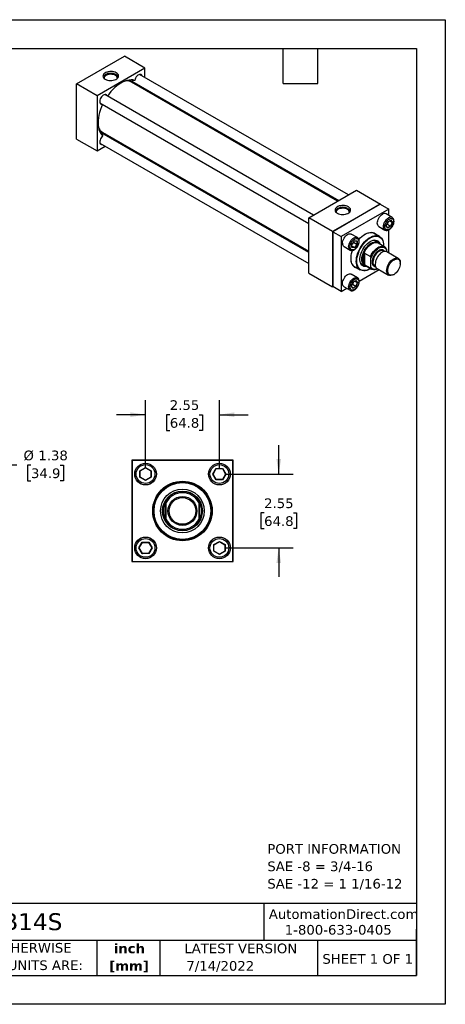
# Model space of a CAD drawing. Header units: inches. Extents: x 0 to 44, y 0 to 34.
# Tile 3 of 3: x 29.3 to 44, y 0 to 34. Entities that reach past the tile are written whole.
import ezdxf

# ---------------------------------------------------------------- set-up
doc = ezdxf.new("R2010")
doc.units = ezdxf.units.IN
doc.header["$LTSCALE"] = 4
doc.header["$MEASUREMENT"] = 0
doc.linetypes.add('SLD-Solid', pattern=[0])
doc.layers.add('DIMENSIONS', color=140, linetype='SLD-Solid', lineweight=25)
doc.layers.add('TEXT', color=140, linetype='SLD-Solid', lineweight=25)
doc.styles.add('SLDTEXTSTYLE0', font='VERDANA.TTF')
doc.styles.add('SLDTEXTSTYLE1', font='VERDANAB.TTF')
doc.dimstyles.new('SLDDIMSTYLE1', dxfattribs={"dimtxt": 0.339844, "dimasz": 0.52, "dimexe": 0, "dimexo": 0.0625, "dimgap": 0.084961, "dimtad": 0, "dimtih": 1, "dimtoh": 1, "dimrnd": 1e-09, "dimzin": 12, "dimdsep": 46, "dimtxsty": 'SLDTEXTSTYLE0', "dimsah": 1, "dimcen": 0.09, "dimadec": 0, "dimazin": 3, "dimtfac": 1, "dimtofl": 0, "dimtmove": 0, "dimatfit": 3, "dimfxl": 0, "dimfrac": 2, "dimtolj": 1, "dimtzin": 12, "dimarcsym": 0})
doc.dimstyles.new('SLDDIMSTYLE2', dxfattribs={"dimtxt": 0.339844, "dimasz": 0.52, "dimexe": 0, "dimexo": 0.0625, "dimgap": 0.084961, "dimtad": 0, "dimtih": 1, "dimtoh": 1, "dimrnd": 1e-09, "dimzin": 12, "dimdsep": 46, "dimtxsty": 'SLDTEXTSTYLE0', "dimsah": 1, "dimcen": 0.09, "dimadec": 0, "dimazin": 3, "dimtfac": 1, "dimtmove": 0, "dimatfit": 0, "dimfxl": 0, "dimfrac": 2, "dimtolj": 1, "dimtzin": 12, "dimarcsym": 0})

# ---------------------------------------------------------------- blocks, each defined once
blk = doc.blocks.new('SW_NOTE_0')
at = {"layer": 'TEXT', "color": 0, "char_height": 0.33333, "attachment_point": 1, "style": 'SLDTEXTSTYLE0'}
for s, insert in [('PORT INFORMATION', (0, 0.423)), ('SAE -8 = 3/4-16', (0, -0.179)), ('SAE -12 = 1 1/16-12', (0, -0.78))]:
    blk.add_mtext(s, dxfattribs=dict(at, insert=insert))
blk = doc.blocks.new('SW_NOTE_0_1')
at = {"layer": 'TEXT', "color": 0, "char_height": 0.3333, "attachment_point": 2, "style": 'SLDTEXTSTYLE1'}
for s, insert in [('inch', (0.5, 0.423)), ('[mm]', (0.489, -0.179))]:
    blk.add_mtext(s, dxfattribs=dict(at, insert=insert))
blk = doc.blocks.new('SW_NOTE_0_2')
at = {"layer": 'TEXT', "color": 0, "char_height": 0.33333, "attachment_point": 1, "style": 'SLDTEXTSTYLE0'}
for s, insert in [('UNLESS OTHERWISE ', (0, 0.423)), ('SPECIFIED UNITS ARE:', (0, -0.179))]:
    blk.add_mtext(s, dxfattribs=dict(at, insert=insert))
blk = doc.blocks.new('_D_4')
at = {"layer": 'DIMENSIONS'}
for p, q in [((29.206, 18.622), (28.206, 18.622)), ((28.206, 18.622), (28.206, 17.723)), ((29.691, 18.622), (29.577, 18.622)), ((29.577, 18.622), (29.577, 18.082)), ((30.701, 18.622), (30.815, 18.622)), ((30.815, 18.622), (30.815, 18.082)), ((29.577, 18.082), (29.691, 18.082)), ((30.815, 18.082), (30.701, 18.082)), ((23.25, 17.723), (24.599, 17.723)), ((24.839, 17.723), (26.174, 17.723)), ((26.414, 17.723), (28.706, 17.723)), ((28.206, 17.723), (28.206, 16.348)), ((23.25, 16.348), (26.174, 16.348)), ((26.414, 16.348), (28.706, 16.348))]:
    blk.add_line(p, q, dxfattribs=at)
for points in [[(28.206, 17.723), (28.126, 17.203), (28.286, 17.203)], [(28.206, 16.348), (28.286, 16.868), (28.126, 16.868)]]:
    blk.add_solid(points, dxfattribs=at)
at = {"layer": 'DIMENSIONS', "char_height": 0.3333, "attachment_point": 1, "style": 'SLDTEXTSTYLE0'}
for s, insert in [('%%c', (29.434, 19.121)), ('1.38', (29.947, 19.121)), ('34.9', (29.691, 18.505))]:
    blk.add_mtext(s, dxfattribs=dict(at, insert=insert))
blk = doc.blocks.new('_D_6')
at = {"layer": 'DIMENSIONS'}
for p, q in [((33.648, 18.511), (33.648, 20.861)), ((36.198, 18.511), (36.198, 20.861)), ((33.648, 20.361), (32.648, 20.361)), ((34.486, 20.361), (34.372, 20.361)), ((34.372, 20.361), (34.372, 19.82)), ((35.496, 20.361), (35.61, 20.361)), ((35.61, 20.361), (35.61, 19.82)), ((36.198, 20.361), (37.198, 20.361)), ((34.372, 19.82), (34.486, 19.82)), ((35.61, 19.82), (35.496, 19.82))]:
    blk.add_line(p, q, dxfattribs=at)
for points in [[(33.648, 20.361), (33.128, 20.441), (33.128, 20.281)], [(36.198, 20.361), (36.718, 20.281), (36.718, 20.441)]]:
    blk.add_solid(points, dxfattribs=at)
at = {"layer": 'DIMENSIONS', "char_height": 0.3333, "attachment_point": 1, "style": 'SLDTEXTSTYLE0'}
for s, insert in [('2.55', (34.486, 20.86)), ('64.8', (34.486, 20.244))]:
    blk.add_mtext(s, dxfattribs=dict(at, insert=insert))
blk = doc.blocks.new('_D_7')
at = {"layer": 'DIMENSIONS'}
for p, q in [((38.248, 18.311), (38.248, 19.311)), ((36.398, 18.311), (38.748, 18.311)), ((37.743, 16.97), (37.629, 16.97)), ((37.629, 16.97), (37.629, 16.429)), ((38.753, 16.97), (38.867, 16.97)), ((38.867, 16.97), (38.867, 16.429)), ((37.629, 16.429), (37.743, 16.429)), ((38.867, 16.429), (38.753, 16.429)), ((36.398, 15.761), (38.748, 15.761)), ((38.248, 15.761), (38.248, 14.761))]:
    blk.add_line(p, q, dxfattribs=at)
for points in [[(38.248, 18.311), (38.328, 18.831), (38.168, 18.831)], [(38.248, 15.761), (38.168, 15.241), (38.328, 15.241)]]:
    blk.add_solid(points, dxfattribs=at)
at = {"layer": 'DIMENSIONS', "char_height": 0.3333, "attachment_point": 1, "style": 'SLDTEXTSTYLE0'}
for s, insert in [('2.55', (37.743, 17.469)), ('64.8', (37.743, 16.853))]:
    blk.add_mtext(s, dxfattribs=dict(at, insert=insert))

msp = doc.modelspace()

# ---------------------------------------------------------------- linework, layer by layer
at = {"color": 7, "linetype": 'SLD-Solid'}
for p, q in [((0, 34), (44, 34)), ((44, 34), (44, 0)), ((44, 0), (0, 0))]:
    msp.add_line(p, q, dxfattribs=at)
for p, q in [((31.269, 31.785), (32.919, 32.737)), ((33.626, 32.329), (32.919, 32.737)), ((33.626, 32.329), (31.976, 31.376)), ((33.626, 32.004), (33.626, 32.329)), ((40.652, 27.948), (33.443, 32.11)), ((31.976, 31.376), (31.269, 31.785)), ((31.269, 29.879), (31.269, 31.785)), ((40.283, 27.735), (33.169, 31.843)), ((33.178, 31.878), (40.319, 27.756)), ((31.976, 31.376), (31.976, 29.471)), ((39.45, 27.254), (32.241, 31.416)), ((33.626, 31.578), (33.626, 31.619)), ((32.074, 31.128), (39.283, 26.966)), ((39.283, 25.962), (32.144, 30.084)), ((32.169, 30.11), (39.283, 26.003)), ((31.269, 29.879), (31.976, 29.471)), ((31.976, 29.471), (32.257, 29.633)), ((32.074, 29.739), (39.283, 25.578)), ((32.591, 29.826), (32.626, 29.846)), ((39.283, 27.158), (40.933, 28.111)), ((40.933, 28.111), (41.758, 27.634)), ((41.758, 27.634), (40.108, 26.682)), ((41.753, 27.626), (40.113, 26.679)), ((41.753, 27.626), (42.048, 27.456)), ((41.758, 27.624), (41.758, 27.634)), ((42.048, 27.456), (40.407, 26.509)), ((42.166, 27.171), (41.954, 27.293)), ((42.048, 27.239), (42.048, 27.456)), ((39.283, 25.253), (39.283, 27.158)), ((40.108, 26.682), (39.283, 27.158)), ((41.704, 26.86), (41.916, 26.738)), ((41.958, 26.879), (42.011, 27.016)), ((42.011, 26.803), (41.958, 26.879)), ((41.96, 26.881), (42.012, 27.015)), ((42.011, 26.81), (41.96, 26.882)), ((42, 26.935), (41.977, 26.925)), ((42, 26.935), (42.112, 26.87)), ((42.112, 26.87), (42.01, 26.811)), ((42.011, 27.016), (42.118, 27.078)), ((42.118, 26.865), (42.011, 26.803)), ((42.012, 27.015), (42.115, 27.074)), ((42.163, 27.002), (42.076, 27.052)), ((42.163, 27.002), (42.112, 26.87)), ((42.113, 27.073), (42.163, 27.002)), ((42.118, 27.078), (42.171, 27.002)), ((42.171, 27.002), (42.118, 26.865)), ((40.108, 26.682), (40.108, 24.777)), ((40.113, 26.679), (40.113, 24.785)), ((40.113, 26.679), (40.407, 26.509)), ((40.964, 26.477), (40.752, 26.599)), ((41.732, 26.514), (41.509, 26.642)), ((41.92, 26.735), (41.916, 26.738)), ((42.048, 25.947), (42.048, 26.744)), ((40.407, 26.509), (40.407, 24.615)), ((40.77, 26.255), (40.862, 26.369)), ((40.77, 26.132), (40.77, 26.255)), ((40.772, 26.255), (40.862, 26.367)), ((40.772, 26.136), (40.772, 26.255)), ((40.859, 26.131), (40.772, 26.181)), ((40.832, 26.33), (40.835, 26.305)), ((40.947, 26.241), (40.835, 26.305)), ((40.947, 26.241), (40.859, 26.131)), ((40.861, 26.366), (40.949, 26.358)), ((40.862, 26.369), (40.955, 26.361)), ((40.955, 26.238), (40.862, 26.124)), ((40.947, 26.358), (40.947, 26.241)), ((40.955, 26.361), (40.955, 26.238)), ((41.672, 26.308), (41.533, 26.389)), ((41.905, 26.162), (41.687, 26.287)), ((41.87, 26.198), (41.87, 26.209)), ((40.502, 26.166), (40.714, 26.044)), ((40.862, 26.124), (40.77, 26.132)), ((40.859, 26.131), (40.772, 26.139)), ((41.184, 25.567), (41.184, 25.908)), ((41.213, 25.937), (41.416, 25.82)), ((41.213, 25.937), (41.213, 25.538)), ((41.896, 25.997), (41.865, 26.015)), ((41.965, 26.073), (41.965, 25.993)), ((42.378, 25.756), (41.984, 25.984)), ((41.075, 25.595), (41.214, 25.514)), ((41.416, 25.421), (41.213, 25.538)), ((41.24, 25.512), (41.457, 25.386)), ((41.434, 25.453), (41.434, 25.767)), ((42.447, 25.582), (42.447, 25.604)), ((39.283, 25.253), (40.108, 24.777)), ((40.964, 25.089), (40.752, 25.211)), ((40.843, 25.488), (41.065, 25.36)), ((41.025, 24.971), (41.715, 25.369)), ((41.398, 25.393), (41.408, 25.398)), ((41.564, 25.494), (41.595, 25.476)), ((41.651, 25.406), (42.044, 25.179)), ((42.211, 25.196), (42.23, 25.206)), ((40.756, 24.797), (40.809, 24.934)), ((40.758, 24.799), (40.81, 24.933)), ((40.798, 24.852), (40.775, 24.843)), ((40.91, 24.788), (40.798, 24.852)), ((40.809, 24.934), (40.916, 24.996)), ((40.81, 24.933), (40.913, 24.992)), ((40.961, 24.919), (40.874, 24.97)), ((40.961, 24.919), (40.91, 24.788)), ((40.911, 24.991), (40.961, 24.919)), ((40.916, 24.996), (40.969, 24.92)), ((40.969, 24.92), (40.916, 24.783)), ((40.96, 25.091), (40.964, 25.089)), ((40.108, 24.777), (40.118, 24.782)), ((40.407, 24.615), (40.113, 24.785)), ((40.407, 24.615), (40.596, 24.724)), ((40.502, 24.778), (40.714, 24.655)), ((40.809, 24.721), (40.756, 24.797)), ((40.809, 24.728), (40.758, 24.8)), ((40.91, 24.788), (40.808, 24.729)), ((40.916, 24.783), (40.809, 24.721)), ((33.173, 18.786), (33.173, 15.286)), ((36.673, 18.786), (33.173, 18.786)), ((33.183, 18.776), (33.183, 15.296)), ((36.663, 18.776), (33.183, 18.776)), ((36.663, 15.296), (36.663, 18.776)), ((36.673, 15.286), (36.673, 18.786)), ((33.452, 18.424), (33.648, 18.537)), ((33.452, 18.198), (33.452, 18.424)), ((33.452, 18.424), (33.46, 18.419)), ((33.46, 18.419), (33.648, 18.527)), ((33.46, 18.202), (33.46, 18.419)), ((33.648, 18.537), (33.843, 18.424)), ((33.648, 18.537), (33.648, 18.527)), ((33.648, 18.527), (33.835, 18.419)), ((33.835, 18.419), (33.843, 18.424)), ((33.835, 18.419), (33.835, 18.202)), ((33.843, 18.424), (33.843, 18.198)), ((35.972, 18.311), (36.085, 18.506)), ((35.981, 18.311), (36.09, 18.498)), ((36.085, 18.506), (36.311, 18.506)), ((36.085, 18.506), (36.09, 18.498)), ((36.09, 18.498), (36.306, 18.498)), ((36.311, 18.506), (36.306, 18.498)), ((36.306, 18.498), (36.415, 18.311)), ((36.311, 18.506), (36.424, 18.311)), ((33.452, 18.198), (33.46, 18.202)), ((33.648, 18.085), (33.452, 18.198)), ((33.648, 18.094), (33.46, 18.202)), ((33.835, 18.202), (33.648, 18.094)), ((33.843, 18.198), (33.648, 18.085)), ((33.648, 18.085), (33.648, 18.094)), ((33.843, 18.198), (33.835, 18.202)), ((36.085, 18.115), (35.972, 18.311)), ((35.972, 18.311), (35.981, 18.311)), ((36.09, 18.123), (35.981, 18.311)), ((36.085, 18.115), (36.09, 18.123)), ((36.311, 18.115), (36.085, 18.115)), ((36.306, 18.123), (36.09, 18.123)), ((36.415, 18.311), (36.306, 18.123)), ((36.306, 18.123), (36.311, 18.115)), ((36.424, 18.311), (36.311, 18.115)), ((36.424, 18.311), (36.415, 18.311)), ((34.329, 16.722), (34.329, 17.349)), ((35.517, 17.349), (35.517, 16.722)), ((34.36, 16.747), (34.36, 17.324)), ((35.485, 17.324), (35.485, 16.747)), ((36.002, 15.874), (36.198, 15.987)), ((36.198, 15.987), (36.393, 15.874)), ((36.198, 15.987), (36.198, 15.977)), ((33.422, 15.761), (33.535, 15.956)), ((33.535, 15.565), (33.422, 15.761)), ((33.422, 15.761), (33.431, 15.761)), ((33.431, 15.761), (33.54, 15.948)), ((33.54, 15.573), (33.431, 15.761)), ((33.535, 15.956), (33.761, 15.956)), ((33.54, 15.948), (33.535, 15.956)), ((33.54, 15.948), (33.756, 15.948)), ((33.761, 15.956), (33.756, 15.948)), ((33.756, 15.948), (33.865, 15.761)), ((33.865, 15.761), (33.756, 15.573)), ((33.761, 15.956), (33.874, 15.761)), ((33.874, 15.761), (33.761, 15.565)), ((33.874, 15.761), (33.865, 15.761)), ((36.002, 15.648), (36.002, 15.874)), ((36.002, 15.874), (36.01, 15.869)), ((36.01, 15.652), (36.002, 15.648)), ((36.198, 15.535), (36.002, 15.648)), ((36.01, 15.869), (36.198, 15.977)), ((36.01, 15.652), (36.01, 15.869)), ((36.198, 15.544), (36.01, 15.652)), ((36.198, 15.977), (36.385, 15.869)), ((36.385, 15.652), (36.198, 15.544)), ((36.393, 15.648), (36.198, 15.535)), ((36.393, 15.874), (36.385, 15.869)), ((36.385, 15.869), (36.385, 15.652)), ((36.393, 15.648), (36.385, 15.652)), ((36.393, 15.874), (36.393, 15.648)), ((33.535, 15.565), (33.54, 15.573)), ((33.761, 15.565), (33.535, 15.565)), ((33.756, 15.573), (33.54, 15.573)), ((33.761, 15.565), (33.756, 15.573)), ((36.198, 15.535), (36.198, 15.544)), ((33.173, 15.286), (36.673, 15.286)), ((33.183, 15.296), (36.663, 15.296))]:
    msp.add_line(p, q)
at = {"flags": 128}
for points in [[(32.639, 32.167), (32.6, 32.185), (32.557, 32.199), (32.51, 32.209), (32.46, 32.213), (32.41, 32.211), (32.362, 32.205), (32.316, 32.193), (32.275, 32.177), (32.24, 32.156), (32.212, 32.133), (32.191, 32.106), (32.18, 32.078), (32.178, 32.05), (32.185, 32.021), (32.2, 31.994), (32.225, 31.969), (32.257, 31.946), (32.295, 31.928), (32.339, 31.914), (32.386, 31.905), (32.435, 31.901), (32.485, 31.902), (32.534, 31.909), (32.579, 31.92), (32.62, 31.937), (32.656, 31.957), (32.684, 31.981), (32.704, 32.007), (32.715, 32.035), (32.718, 32.064), (32.711, 32.092), (32.695, 32.12), (32.671, 32.145), (32.639, 32.167)], [(32.626, 32.105), (32.588, 32.123), (32.544, 32.137), (32.497, 32.145), (32.448, 32.148), (32.398, 32.145), (32.351, 32.137), (32.307, 32.123), (32.269, 32.105), (32.238, 32.083), (32.214, 32.058), (32.2, 32.031), (32.195, 32.002), (32.195, 32.001)], [(32.61, 32.077), (32.574, 32.094), (32.533, 32.106), (32.488, 32.113), (32.442, 32.116), (32.396, 32.112), (32.352, 32.103), (32.312, 32.09), (32.278, 32.072), (32.25, 32.05), (32.231, 32.026), (32.22, 32), (32.219, 31.973)], [(33.529, 32.061), (33.528, 32.062), (33.515, 32.086), (33.496, 32.103), (33.472, 32.112), (33.444, 32.11), (33.414, 32.1), (33.383, 32.081), (33.353, 32.055), (33.326, 32.022), (33.303, 31.985), (33.285, 31.945), (33.274, 31.906)], [(33.274, 31.906), (33.214, 31.918), (33.151, 31.921), (33.084, 31.917), (33.016, 31.903), (32.945, 31.881), (32.874, 31.852), (32.801, 31.814), (32.729, 31.768), (32.657, 31.715), (32.587, 31.656), (32.518, 31.59), (32.452, 31.518), (32.388, 31.441), (32.331, 31.364)], [(33.552, 31.621), (33.54, 31.653), (33.531, 31.674)], [(32.327, 31.367), (32.317, 31.386), (32.3, 31.406), (32.277, 31.416), (32.25, 31.418), (32.22, 31.41), (32.189, 31.393), (32.159, 31.369), (32.131, 31.337), (32.106, 31.301), (32.087, 31.262), (32.074, 31.222), (32.068, 31.184), (32.069, 31.149), (32.077, 31.119), (32.092, 31.096), (32.113, 31.082), (32.138, 31.076), (32.16, 31.078)], [(32.165, 31.075), (32.126, 30.987), (32.091, 30.894), (32.062, 30.8), (32.04, 30.708), (32.023, 30.617), (32.013, 30.529), (32.01, 30.443), (32.013, 30.362), (32.023, 30.285), (32.04, 30.213), (32.062, 30.147), (32.091, 30.087), (32.126, 30.034), (32.167, 29.988)], [(32.167, 29.988), (32.138, 29.958), (32.113, 29.923), (32.092, 29.885), (32.077, 29.845), (32.069, 29.806), (32.068, 29.77), (32.074, 29.738), (32.087, 29.714), (32.106, 29.697), (32.131, 29.688), (32.159, 29.69), (32.16, 29.69)], [(32.496, 29.881), (32.518, 29.883), (32.552, 29.889)], [(40.653, 27.541), (40.614, 27.559), (40.571, 27.573), (40.524, 27.582), (40.474, 27.586), (40.424, 27.585), (40.376, 27.578), (40.33, 27.567), (40.289, 27.55), (40.254, 27.53), (40.226, 27.506), (40.205, 27.48), (40.194, 27.452), (40.192, 27.423), (40.199, 27.395), (40.214, 27.367), (40.239, 27.342), (40.271, 27.32), (40.309, 27.302), (40.353, 27.288), (40.4, 27.278), (40.449, 27.274), (40.499, 27.276), (40.548, 27.282), (40.593, 27.294), (40.634, 27.31), (40.67, 27.331), (40.698, 27.354), (40.718, 27.381), (40.729, 27.409), (40.732, 27.438), (40.725, 27.466), (40.709, 27.493), (40.685, 27.519), (40.653, 27.541)], [(40.64, 27.479), (40.602, 27.497), (40.558, 27.511), (40.511, 27.519), (40.462, 27.522), (40.412, 27.519), (40.365, 27.511), (40.321, 27.497), (40.283, 27.479), (40.252, 27.457), (40.228, 27.432), (40.214, 27.404), (40.209, 27.376), (40.209, 27.375)], [(40.624, 27.45), (40.588, 27.467), (40.547, 27.48), (40.502, 27.487), (40.456, 27.489), (40.41, 27.486), (40.366, 27.477), (40.326, 27.464), (40.292, 27.446), (40.264, 27.424), (40.245, 27.4), (40.234, 27.374), (40.233, 27.347)], [(41.704, 26.86), (41.704, 26.86), (41.682, 26.878), (41.665, 26.904), (41.655, 26.937), (41.652, 26.974), (41.655, 27.016), (41.665, 27.06), (41.682, 27.105), (41.704, 27.149), (41.731, 27.19), (41.761, 27.226), (41.794, 27.257), (41.829, 27.281)], [(41.916, 26.738), (41.916, 26.738), (41.894, 26.756), (41.878, 26.782), (41.868, 26.814), (41.864, 26.852), (41.868, 26.894), (41.878, 26.938), (41.894, 26.983), (41.916, 27.026), (41.943, 27.067), (41.973, 27.104), (42.006, 27.134), (42.041, 27.158)], [(40.45, 26.281), (40.453, 26.322), (40.463, 26.366), (40.48, 26.411), (40.502, 26.455), (40.528, 26.496), (40.559, 26.532), (40.592, 26.563), (40.627, 26.587), (40.661, 26.603), (40.694, 26.61), (40.725, 26.609), (40.752, 26.599)], [(41.398, 25.393), (41.343, 25.365), (41.288, 25.344), (41.234, 25.332), (41.183, 25.329), (41.135, 25.334), (41.091, 25.347), (41.051, 25.369), (41.016, 25.399), (40.986, 25.436), (40.962, 25.48), (40.944, 25.531), (40.932, 25.588), (40.927, 25.649), (40.929, 25.714), (40.937, 25.783), (40.952, 25.854), (40.973, 25.925), (41, 25.997), (41.033, 26.069), (41.07, 26.138), (41.112, 26.204), (41.159, 26.267), (41.208, 26.325), (41.261, 26.378), (41.315, 26.424), (41.37, 26.464), (41.426, 26.496), (41.482, 26.521), (41.536, 26.537), (41.588, 26.545), (41.638, 26.544), (41.684, 26.534), (41.727, 26.517), (41.764, 26.491), (41.797, 26.457), (41.824, 26.417), (41.845, 26.369), (41.859, 26.315), (41.868, 26.256), (41.87, 26.209)], [(41.014, 26.414), (41.062, 26.465), (41.116, 26.515), (41.172, 26.559), (41.228, 26.595), (41.284, 26.623), (41.339, 26.644), (41.393, 26.657), (41.445, 26.661), (41.494, 26.656), (41.539, 26.644), (41.58, 26.623), (41.616, 26.594), (41.64, 26.567)], [(41.223, 26.592), (41.246, 26.605), (41.302, 26.629), (41.357, 26.646), (41.41, 26.653), (41.46, 26.653), (41.507, 26.643), (41.549, 26.625), (41.587, 26.599), (41.594, 26.594)], [(41.408, 26.465), (41.463, 26.493), (41.518, 26.513), (41.572, 26.525), (41.622, 26.528), (41.67, 26.522), (41.714, 26.507), (41.753, 26.485), (41.788, 26.454), (41.817, 26.415), (41.84, 26.37), (41.856, 26.318), (41.866, 26.26), (41.87, 26.198), (41.869, 26.182)], [(40.662, 26.158), (40.665, 26.2), (40.676, 26.244), (40.692, 26.289), (40.714, 26.332), (40.741, 26.373), (40.771, 26.41), (40.804, 26.44), (40.839, 26.464), (40.873, 26.48), (40.906, 26.488), (40.937, 26.487), (40.962, 26.478)], [(41.422, 25.407), (41.408, 25.398), (41.352, 25.37), (41.297, 25.35), (41.244, 25.338), (41.193, 25.336), (41.146, 25.341), (41.102, 25.356), (41.062, 25.378), (41.028, 25.409), (40.999, 25.448), (40.976, 25.493), (40.959, 25.545), (40.949, 25.603), (40.946, 25.665), (40.949, 25.731), (40.959, 25.8), (40.976, 25.871), (40.999, 25.943), (41.028, 26.015), (41.062, 26.086), (41.102, 26.154), (41.146, 26.219), (41.193, 26.28), (41.244, 26.336), (41.297, 26.385), (41.352, 26.429), (41.408, 26.465)], [(41.299, 25.477), (41.266, 25.473), (41.223, 25.474), (41.183, 25.483), (41.148, 25.501), (41.117, 25.527), (41.092, 25.56), (41.072, 25.6), (41.059, 25.647), (41.053, 25.698), (41.053, 25.755), (41.059, 25.814), (41.072, 25.876), (41.092, 25.938), (41.117, 26.001), (41.148, 26.062), (41.183, 26.121), (41.223, 26.176), (41.266, 26.227), (41.312, 26.272), (41.359, 26.311), (41.408, 26.343), (41.456, 26.367), (41.504, 26.383), (41.55, 26.39), (41.593, 26.389), (41.632, 26.38), (41.668, 26.362), (41.699, 26.336), (41.724, 26.303), (41.743, 26.263), (41.747, 26.253)], [(41.119, 25.724), (41.122, 25.779), (41.132, 25.837), (41.148, 25.897), (41.17, 25.956), (41.198, 26.015), (41.231, 26.072), (41.268, 26.125), (41.308, 26.174), (41.352, 26.218), (41.397, 26.255), (41.443, 26.285), (41.489, 26.308), (41.534, 26.323), (41.578, 26.329), (41.618, 26.327), (41.655, 26.317), (41.688, 26.298), (41.716, 26.271), (41.716, 26.271)], [(41.184, 25.908), (41.208, 25.967), (41.238, 26.025), (41.272, 26.079), (41.31, 26.13), (41.352, 26.177), (41.396, 26.217), (41.441, 26.251), (41.487, 26.277), (41.532, 26.296), (41.576, 26.306), (41.617, 26.308), (41.655, 26.301), (41.687, 26.287)], [(41.416, 25.82), (41.445, 25.882), (41.48, 25.94), (41.52, 25.995), (41.563, 26.045), (41.609, 26.088), (41.657, 26.124), (41.705, 26.152), (41.753, 26.171), (41.799, 26.181), (41.842, 26.182), (41.882, 26.172), (41.917, 26.154), (41.946, 26.127)], [(41.675, 26.306), (41.668, 26.348), (41.667, 26.351)], [(40.714, 26.044), (40.714, 26.044), (40.711, 26.045)], [(40.974, 25.413), (40.962, 25.415), (40.916, 25.427), (40.875, 25.448), (40.839, 25.477), (40.808, 25.514), (40.783, 25.557), (40.764, 25.607), (40.751, 25.663), (40.744, 25.724), (40.744, 25.789), (40.751, 25.857), (40.764, 25.928), (40.783, 26), (40.793, 26.031)], [(41.184, 25.567), (41.168, 25.598), (41.156, 25.634), (41.149, 25.674), (41.147, 25.717), (41.149, 25.762), (41.156, 25.81), (41.168, 25.859), (41.184, 25.908)], [(41.434, 25.767), (41.459, 25.827), (41.489, 25.886), (41.525, 25.941), (41.564, 25.992), (41.608, 26.038), (41.653, 26.076), (41.699, 26.107), (41.746, 26.13), (41.791, 26.144), (41.834, 26.148), (41.874, 26.143), (41.91, 26.128), (41.94, 26.105), (41.965, 26.073)], [(41.865, 26.015), (41.861, 26.017), (41.831, 26.028), (41.798, 26.029), (41.761, 26.022), (41.724, 26.006), (41.686, 25.982), (41.648, 25.95), (41.613, 25.913), (41.581, 25.87), (41.554, 25.824), (41.531, 25.775), (41.515, 25.726), (41.505, 25.678), (41.501, 25.632)], [(41.984, 25.984), (41.957, 25.995), (41.923, 25.999), (41.886, 25.995), (41.847, 25.982), (41.807, 25.961), (41.768, 25.933), (41.729, 25.897), (41.694, 25.856), (41.662, 25.81), (41.634, 25.76), (41.611, 25.709), (41.595, 25.658), (41.585, 25.607), (41.582, 25.559)], [(40.927, 25.439), (40.908, 25.446), (40.868, 25.468), (40.832, 25.498), (40.802, 25.536), (40.778, 25.581), (40.76, 25.632), (40.749, 25.689), (40.744, 25.751), (40.743, 25.761)], [(41.268, 25.495), (41.268, 25.495), (41.231, 25.506), (41.198, 25.525), (41.17, 25.552), (41.148, 25.586), (41.132, 25.626), (41.122, 25.673), (41.119, 25.724)], [(41.174, 25.497), (41.216, 25.512), (41.217, 25.513)], [(41.975, 25.332), (41.979, 25.38), (41.989, 25.43), (42.005, 25.482), (42.028, 25.533), (42.055, 25.582), (42.088, 25.628), (42.123, 25.67), (42.161, 25.705), (42.201, 25.734), (42.241, 25.755), (42.28, 25.768), (42.317, 25.772), (42.351, 25.768), (42.381, 25.754), (42.406, 25.733), (42.426, 25.704), (42.439, 25.668), (42.446, 25.626), (42.447, 25.604)], [(42.013, 25.332), (42.016, 25.377), (42.026, 25.425), (42.042, 25.474), (42.063, 25.522), (42.09, 25.569), (42.121, 25.612), (42.155, 25.65), (42.192, 25.682), (42.23, 25.708), (42.267, 25.726), (42.304, 25.736), (42.338, 25.737), (42.369, 25.73), (42.396, 25.714), (42.418, 25.691), (42.434, 25.661), (42.444, 25.624), (42.447, 25.582), (42.444, 25.537), (42.434, 25.489), (42.418, 25.44), (42.396, 25.392), (42.369, 25.346), (42.338, 25.303), (42.304, 25.264), (42.267, 25.232), (42.23, 25.206), (42.192, 25.188), (42.155, 25.179), (42.121, 25.177), (42.09, 25.184), (42.063, 25.2), (42.042, 25.223), (42.026, 25.254), (42.016, 25.29), (42.013, 25.332)], [(40.502, 24.778), (40.502, 24.778), (40.48, 24.796), (40.463, 24.822), (40.453, 24.855), (40.45, 24.892), (40.453, 24.934), (40.463, 24.978), (40.48, 25.023), (40.502, 25.067), (40.528, 25.107), (40.559, 25.144), (40.592, 25.175), (40.627, 25.199), (40.661, 25.215), (40.694, 25.222), (40.725, 25.221), (40.752, 25.211)], [(41.664, 25.399), (41.657, 25.396), (41.609, 25.376), (41.563, 25.367), (41.52, 25.366), (41.48, 25.375), (41.445, 25.394), (41.416, 25.421)], [(41.662, 25.4), (41.653, 25.396), (41.608, 25.383), (41.564, 25.379), (41.525, 25.384), (41.489, 25.398), (41.459, 25.421), (41.434, 25.453)], [(42.211, 25.196), (42.201, 25.19), (42.161, 25.173), (42.123, 25.164), (42.088, 25.165), (42.055, 25.174), (42.028, 25.191), (42.005, 25.216), (41.989, 25.249), (41.979, 25.288), (41.975, 25.332)], [(40.714, 24.655), (40.714, 24.655), (40.692, 24.674), (40.676, 24.7), (40.665, 24.732), (40.662, 24.77), (40.665, 24.812), (40.676, 24.856), (40.692, 24.901), (40.714, 24.944), (40.741, 24.985), (40.771, 25.022), (40.804, 25.052), (40.839, 25.076), (40.873, 25.092), (40.906, 25.1), (40.937, 25.098), (40.96, 25.091)]]:
    msp.add_lwpolyline(points, dxfattribs=at)
for centre, radius in [((33.648, 18.311), 0.375), ((36.198, 18.311), 0.375), ((34.923, 17.036), 1.028), ((34.923, 17.036), 1.008), ((34.923, 17.036), 1), ((34.923, 17.036), 0.98), ((34.923, 17.036), 0.755), ((34.923, 17.036), 0.688), ((34.923, 17.036), 0.688), ((34.923, 17.036), 0.5), ((34.923, 17.036), 0.461), ((33.648, 15.761), 0.375), ((36.198, 15.761), 0.375)]:
    msp.add_circle(centre, radius)
for centre, radius, start, end in [((32.567, 31.976), 0.109, 358.401, 67.0468), ((32.577, 31.992), 0.124, 4.2216, 66.3757), ((32.988, 31.52), 0.37, 60.7619, 93.2664), ((32.996, 31.545), 0.354, 46.1776, 89.4619), ((33.203, 31.926), 0.0712, 240.8955, 280.0181), ((32.358, 30.429), 0.371, 206.781, 239.2014), ((32.341, 30.41), 0.356, 210.6165, 253.7547), ((32.113, 30.039), 0.0712, 19.9836, 59.2827), ((40.581, 27.35), 0.109, 358.401, 67.0468), ((40.591, 27.365), 0.124, 4.2216, 66.3757), ((41.902, 27.178), 0.126, 65.6929, 125.6176), ((42.114, 27.056), 0.126, 65.9871, 125.5919), ((40.572, 26.267), 0.123, 173.7012, 234.9867), ((41.508, 26.213), 0.21, 18.4474, 51.1475), ((40.789, 26.146), 0.127, 174.5586, 232.2749), ((41.214, 25.697), 0.204, 248.3653, 282.0506), ((41.32, 25.649), 0.159, 210.9673, 239.749), ((41.647, 25.615), 0.147, 173.2971, 235.3908), ((41.744, 25.541), 0.164, 173.6295, 235.0583), ((34.923, 17.036), 0.671, 33.1044, 146.8956), ((34.923, 17.036), 0.671, 152.155, 207.845), ((34.923, 17.036), 0.632, 27.1458, 152.8542), ((34.923, 17.036), 0.671, 332.155, 27.845), ((34.923, 17.036), 0.632, 207.1458, 332.8542), ((34.923, 17.036), 0.671, 213.1044, 326.8956)]:
    msp.add_arc(centre, radius, start, end)
for centre, major_axis, ratio, start_param, end_param in [((41.954, 26.881), (0.00575, 0.0007), 0.565702, 5.357412, 5.989383), ((42.007, 27.018), (0.00428, -0.00367), 0.218355, 0.076754, 0.708725), ((42.114, 26.867), (0.00428, -0.00367), 0.218355, 0.708725, 2.279522), ((42.114, 27.08), (0.00131, 0.00595), 0.697855, 3.709862, 4.495341), ((42.167, 27.004), (0.00575, 0.0007), 0.565702, 3.786616, 5.357412), ((42.007, 26.805), (0.00131, 0.00595), 0.697855, 4.495341, 5.714916), ((40.766, 26.257), (0.00532, -0.00187), 0.218224, 5.57449, 6.206482), ((40.859, 26.372), (-0.00227, 0.00533), 0.565779, 3.435482, 4.067474), ((40.951, 26.24), (0.00532, -0.00187), 0.218224, 4.003694, 5.57449), ((40.951, 26.363), (0.0045, 0.00411), 0.697843, 3.709805, 4.929575), ((40.766, 26.134), (0.0045, 0.00411), 0.697843, 4.929575, 5.714973), ((40.859, 26.126), (-0.00227, 0.00533), 0.565779, 4.067474, 5.63827), ((40.805, 24.936), (0.00428, -0.00367), 0.218355, 0.076754, 0.708725), ((40.912, 24.998), (0.00131, 0.00595), 0.697855, 3.709862, 4.495341), ((40.965, 24.922), (0.00575, 0.0007), 0.565702, 3.786616, 5.357412), ((40.752, 24.799), (0.00575, 0.0007), 0.565702, 5.357412, 5.989383), ((40.805, 24.723), (0.00131, 0.00595), 0.697855, 4.495341, 5.714916), ((40.912, 24.785), (0.00428, -0.00367), 0.218355, 0.708725, 2.279522)]:
    msp.add_ellipse(centre, major_axis=major_axis, ratio=ratio, start_param=start_param, end_param=end_param)
for points, knots in [([(33.274, 31.906), (33.259, 31.903), (33.23, 31.897), (33.197, 31.887), (33.174, 31.877), (33.166, 31.867), (33.173, 31.857), (33.188, 31.848), (33.215, 31.839), (33.241, 31.832), (33.26, 31.829), (33.263, 31.829)], [0, 0, 0, 0, 0.174828, 0.349283, 0.482303, 0.616357, 0.697021, 0.778126, 0.852601, 0.972737, 1, 1, 1, 1]), ([(32.228, 30.035), (32.227, 30.037), (32.215, 30.051), (32.196, 30.071), (32.173, 30.091), (32.158, 30.1), (32.147, 30.1), (32.141, 30.087), (32.144, 30.063), (32.153, 30.029), (32.16, 30.006), (32.167, 29.988)], [0, 0, 0, 0, 0.014949, 0.148793, 0.22933, 0.310307, 0.384665, 0.504611, 0.720742, 0.771217, 1, 1, 1, 1]), ([(41.911, 26.852), (41.911, 26.899), (41.927, 26.953), (41.985, 27.053), (42.024, 27.094), (42.105, 27.141), (42.144, 27.145), (42.202, 27.111), (42.218, 27.076), (42.218, 27.029)], [0, 0, 0, 0, 0.25, 0.25, 0.5, 0.5, 0.75, 0.75, 1, 1, 1, 1]), ([(42.218, 27.029), (42.218, 26.982), (42.202, 26.928), (42.144, 26.828), (42.105, 26.787), (42.024, 26.74), (41.985, 26.736), (41.927, 26.769), (41.911, 26.805), (41.911, 26.852)], [0, 0, 0, 0, 0.25, 0.25, 0.5, 0.5, 0.75, 0.75, 1, 1, 1, 1]), ([(41.921, 26.736), (41.927, 26.733), (41.942, 26.725), (41.968, 26.722), (41.998, 26.724), (42.029, 26.733), (42.058, 26.748), (42.087, 26.767), (42.112, 26.789), (42.134, 26.812), (42.152, 26.834), (42.166, 26.855), (42.175, 26.869), (42.178, 26.875)], [0, 0, 0, 0, 0.075131, 0.181079, 0.28914, 0.397384, 0.503161, 0.604252, 0.714029, 0.795435, 0.864354, 0.947509, 1, 1, 1, 1]), ([(42.029, 27.025), (42.024, 27.017), (42.009, 26.99), (42.004, 26.957), (42, 26.935)], [0, 0, 0, 0, 0.298773, 1, 1, 1, 1]), ([(42.178, 26.875), (42.185, 26.888), (42.196, 26.907), (42.207, 26.936), (42.216, 26.961), (42.223, 26.99), (42.227, 27.02), (42.228, 27.049), (42.225, 27.078), (42.218, 27.105), (42.207, 27.13), (42.191, 27.152), (42.176, 27.166), (42.166, 27.17), (42.165, 27.17)], [0, 0, 0, 0, 0.119955, 0.168653, 0.24876, 0.330776, 0.417735, 0.507448, 0.599304, 0.692795, 0.787661, 0.884194, 0.984015, 1, 1, 1, 1]), ([(40.862, 26.07), (40.822, 26.046), (40.783, 26.042), (40.725, 26.075), (40.709, 26.111), (40.709, 26.205), (40.725, 26.259), (40.783, 26.359), (40.822, 26.4), (40.862, 26.423)], [0, 0, 0, 0, 0.25, 0.25, 0.5, 0.5, 0.75, 0.75, 1, 1, 1, 1]), ([(40.71, 26.046), (40.71, 26.046), (40.718, 26.039), (40.737, 26.033), (40.766, 26.028), (40.796, 26.03), (40.826, 26.039), (40.856, 26.054), (40.885, 26.073), (40.91, 26.095), (40.931, 26.118), (40.949, 26.14), (40.964, 26.161), (40.973, 26.175), (40.976, 26.181)], [0, 0, 0, 0, 0.002851, 0.108365, 0.210505, 0.314683, 0.419038, 0.521014, 0.618473, 0.724305, 0.802786, 0.869228, 0.949396, 1, 1, 1, 1]), ([(40.835, 26.305), (40.815, 26.288), (40.789, 26.268), (40.774, 26.242), (40.772, 26.237)], [0, 0, 0, 0, 0.821628, 1, 1, 1, 1]), ([(40.862, 26.423), (40.903, 26.447), (40.942, 26.451), (40.999, 26.418), (41.016, 26.382), (41.016, 26.288), (40.999, 26.234), (40.942, 26.134), (40.903, 26.093), (40.862, 26.07)], [0, 0, 0, 0, 0.25, 0.25, 0.5, 0.5, 0.75, 0.75, 1, 1, 1, 1]), ([(40.976, 26.181), (40.983, 26.194), (40.993, 26.213), (41.005, 26.242), (41.013, 26.267), (41.021, 26.296), (41.025, 26.326), (41.026, 26.355), (41.023, 26.384), (41.016, 26.411), (41.005, 26.437), (40.989, 26.458), (40.973, 26.472), (40.963, 26.477), (40.961, 26.478)], [0, 0, 0, 0, 0.118793, 0.167018, 0.246349, 0.327571, 0.413686, 0.50253, 0.593495, 0.686081, 0.780027, 0.875624, 0.974478, 1, 1, 1, 1]), ([(41.184, 25.908), (41.185, 25.912), (41.187, 25.916), (41.19, 25.923), (41.193, 25.926), (41.197, 25.932), (41.2, 25.935), (41.205, 25.938), (41.207, 25.938), (41.21, 25.938), (41.212, 25.938), (41.213, 25.937)], [0, 0, 0, 0, 0.25, 0.25, 0.5, 0.5, 0.75, 0.75, 0.875, 0.875, 1, 1, 1, 1]), ([(41.902, 25.997), (41.898, 26.004), (41.888, 26.023), (41.861, 26.044), (41.825, 26.057), (41.784, 26.058), (41.742, 26.047), (41.699, 26.027), (41.657, 25.998), (41.614, 25.96), (41.574, 25.912), (41.537, 25.857), (41.508, 25.798), (41.487, 25.738), (41.474, 25.682), (41.473, 25.648), (41.472, 25.632)], [0, 0, 0, 0, 0.043086, 0.120138, 0.19719, 0.272641, 0.34508, 0.413425, 0.481771, 0.55421, 0.629661, 0.706713, 0.783765, 0.859215, 0.931655, 1, 1, 1, 1]), ([(41.213, 25.538), (41.212, 25.539), (41.21, 25.54), (41.207, 25.542), (41.205, 25.544), (41.202, 25.546), (41.2, 25.548), (41.198, 25.55), (41.196, 25.552), (41.193, 25.555), (41.19, 25.558), (41.187, 25.562), (41.185, 25.565), (41.184, 25.567)], [0, 0, 0, 0, 0.125, 0.125, 0.25, 0.25, 0.375, 0.375, 0.5, 0.5, 0.75, 0.75, 1, 1, 1, 1]), ([(41.472, 25.632), (41.473, 25.616), (41.474, 25.584), (41.487, 25.542), (41.508, 25.507), (41.537, 25.483), (41.568, 25.47), (41.591, 25.471), (41.599, 25.471)], [0, 0, 0, 0, 0.164756, 0.33938, 0.521264, 0.707008, 0.892753, 1, 1, 1, 1]), ([(40.709, 24.77), (40.709, 24.817), (40.725, 24.871), (40.783, 24.971), (40.822, 25.012), (40.903, 25.059), (40.942, 25.063), (40.999, 25.029), (41.016, 24.994), (41.016, 24.947)], [0, 0, 0, 0, 0.25, 0.25, 0.5, 0.5, 0.75, 0.75, 1, 1, 1, 1]), ([(41.016, 24.947), (41.016, 24.9), (40.999, 24.846), (40.942, 24.746), (40.903, 24.705), (40.822, 24.658), (40.783, 24.654), (40.725, 24.687), (40.709, 24.723), (40.709, 24.77)], [0, 0, 0, 0, 0.25, 0.25, 0.5, 0.5, 0.75, 0.75, 1, 1, 1, 1]), ([(40.827, 24.942), (40.822, 24.935), (40.807, 24.908), (40.802, 24.875), (40.798, 24.852)], [0, 0, 0, 0, 0.298773, 1, 1, 1, 1]), ([(40.976, 24.793), (40.983, 24.806), (40.993, 24.825), (41.005, 24.854), (41.013, 24.879), (41.021, 24.908), (41.025, 24.938), (41.026, 24.967), (41.023, 24.996), (41.016, 25.023), (41.005, 25.048), (40.989, 25.07), (40.973, 25.085), (40.961, 25.089), (40.959, 25.09)], [0, 0, 0, 0, 0.117886, 0.165744, 0.244469, 0.325071, 0.410529, 0.498695, 0.588966, 0.680845, 0.774074, 0.868942, 0.967041, 1, 1, 1, 1]), ([(40.715, 24.656), (40.722, 24.652), (40.738, 24.644), (40.766, 24.64), (40.796, 24.642), (40.826, 24.651), (40.856, 24.666), (40.885, 24.685), (40.91, 24.707), (40.931, 24.73), (40.949, 24.752), (40.964, 24.773), (40.973, 24.787), (40.976, 24.793)], [0, 0, 0, 0, 0.0914479, 0.1955265, 0.3016809, 0.4080153, 0.5119261, 0.6112344, 0.719074, 0.7990439, 0.8667467, 0.9484355, 1, 1, 1, 1]), ([(33.648, 17.986), (33.562, 17.986), (33.479, 18.02), (33.357, 18.142), (33.323, 18.225), (33.323, 18.397), (33.357, 18.48), (33.479, 18.601), (33.562, 18.636), (33.648, 18.636)], [0, 0, 0, 0, 0.25, 0.25, 0.5, 0.5, 0.75, 0.75, 1, 1, 1, 1]), ([(33.648, 18.636), (33.734, 18.636), (33.817, 18.601), (33.939, 18.48), (33.973, 18.397), (33.973, 18.225), (33.939, 18.142), (33.817, 18.02), (33.734, 17.986), (33.648, 17.986)], [0, 0, 0, 0, 0.25, 0.25, 0.5, 0.5, 0.75, 0.75, 1, 1, 1, 1]), ([(35.873, 18.311), (35.873, 18.397), (35.907, 18.48), (36.029, 18.601), (36.112, 18.636), (36.284, 18.636), (36.367, 18.601), (36.489, 18.48), (36.523, 18.397), (36.523, 18.311)], [0, 0, 0, 0, 0.25, 0.25, 0.5, 0.5, 0.75, 0.75, 1, 1, 1, 1]), ([(36.523, 18.311), (36.523, 18.225), (36.489, 18.142), (36.367, 18.02), (36.284, 17.986), (36.112, 17.986), (36.029, 18.02), (35.907, 18.142), (35.873, 18.225), (35.873, 18.311)], [0, 0, 0, 0, 0.25, 0.25, 0.5, 0.5, 0.75, 0.75, 1, 1, 1, 1]), ([(34.329, 17.349), (34.332, 17.355), (34.335, 17.36), (34.341, 17.371), (34.344, 17.376), (34.35, 17.387), (34.353, 17.391), (34.357, 17.397), (34.358, 17.399), (34.36, 17.402), (34.36, 17.402), (34.36, 17.402)], [0, 0, 0, 0, 0.25, 0.25, 0.5, 0.5, 0.75, 0.75, 0.875, 0.875, 1, 1, 1, 1]), ([(35.485, 17.402), (35.485, 17.402), (35.486, 17.402), (35.488, 17.399), (35.489, 17.397), (35.491, 17.393), (35.493, 17.391), (35.496, 17.386), (35.497, 17.384), (35.502, 17.376), (35.505, 17.371), (35.511, 17.36), (35.514, 17.355), (35.517, 17.349)], [0, 0, 0, 0, 0.125, 0.125, 0.25, 0.25, 0.375, 0.375, 0.5, 0.5, 0.75, 0.75, 1, 1, 1, 1]), ([(34.36, 16.669), (34.36, 16.669), (34.36, 16.67), (34.358, 16.672), (34.357, 16.674), (34.355, 16.678), (34.353, 16.68), (34.35, 16.685), (34.349, 16.687), (34.344, 16.695), (34.341, 16.7), (34.335, 16.711), (34.332, 16.717), (34.329, 16.722)], [0, 0, 0, 0, 0.125, 0.125, 0.25, 0.25, 0.375, 0.375, 0.5, 0.5, 0.75, 0.75, 1, 1, 1, 1]), ([(35.517, 16.722), (35.514, 16.717), (35.511, 16.711), (35.505, 16.7), (35.502, 16.695), (35.496, 16.685), (35.493, 16.68), (35.489, 16.674), (35.488, 16.672), (35.486, 16.67), (35.485, 16.669), (35.485, 16.669)], [0, 0, 0, 0, 0.25, 0.25, 0.5, 0.5, 0.75, 0.75, 0.875, 0.875, 1, 1, 1, 1]), ([(33.323, 15.761), (33.323, 15.847), (33.357, 15.93), (33.479, 16.051), (33.562, 16.086), (33.734, 16.086), (33.817, 16.051), (33.939, 15.93), (33.973, 15.847), (33.973, 15.761)], [0, 0, 0, 0, 0.25, 0.25, 0.5, 0.5, 0.75, 0.75, 1, 1, 1, 1]), ([(36.198, 15.436), (36.112, 15.436), (36.029, 15.47), (35.907, 15.592), (35.873, 15.675), (35.873, 15.847), (35.907, 15.93), (36.029, 16.051), (36.112, 16.086), (36.198, 16.086)], [0, 0, 0, 0, 0.25, 0.25, 0.5, 0.5, 0.75, 0.75, 1, 1, 1, 1]), ([(36.198, 16.086), (36.284, 16.086), (36.367, 16.051), (36.489, 15.93), (36.523, 15.847), (36.523, 15.675), (36.489, 15.592), (36.367, 15.47), (36.284, 15.436), (36.198, 15.436)], [0, 0, 0, 0, 0.25, 0.25, 0.5, 0.5, 0.75, 0.75, 1, 1, 1, 1]), ([(33.973, 15.761), (33.973, 15.675), (33.939, 15.592), (33.817, 15.47), (33.734, 15.436), (33.562, 15.436), (33.479, 15.47), (33.357, 15.592), (33.323, 15.675), (33.323, 15.761)], [0, 0, 0, 0, 0.25, 0.25, 0.5, 0.5, 0.75, 0.75, 1, 1, 1, 1])]:
    msp.add_open_spline(points, degree=3, knots=knots)
for points in [[(41.965, 26.073), (41.959, 26.091), (41.953, 26.109), (41.946, 26.127)], [(41.416, 25.82), (41.422, 25.803), (41.428, 25.785), (41.434, 25.767)], [(41.416, 25.421), (41.422, 25.431), (41.428, 25.442), (41.434, 25.453)], [(34.36, 17.402), (34.36, 17.377), (34.36, 17.351), (34.36, 17.324)], [(35.485, 17.324), (35.485, 17.351), (35.485, 17.377), (35.485, 17.402)], [(34.36, 16.669), (34.36, 16.695), (34.36, 16.721), (34.36, 16.747)], [(35.485, 16.747), (35.485, 16.721), (35.485, 16.695), (35.485, 16.669)]]:
    msp.add_open_spline(points, degree=3)
at = {"layer": 'TEXT'}
for p, q in [((1, 33), (43, 33)), ((38.4, 31.8), (38.4, 33)), ((39.6, 31.8), (39.6, 33)), ((43, 33), (43, 1)), ((38.4, 31.8), (39.6, 31.8)), ((43, 3.484), (1, 3.484)), ((37.728, 3.484), (37.728, 2.2)), ((43, 1), (43, 2.6)), ((43, 2.2), (1, 2.2)), ((31.972, 2.2), (31.972, 1)), ((34.144, 2.2), (34.144, 1)), ((39.582, 2.2), (39.582, 1)), ((1, 1), (43, 1))]:
    msp.add_line(p, q, dxfattribs=at)

# ---------------------------------------------------------------- block references
for name, p in [('SW_NOTE_0', (37.854, 5.111)), ('SW_NOTE_0_2', (26.395, 1.696)), ('SW_NOTE_0_1', (32.59, 1.673))]:
    msp.add_blockref(name, p, dxfattribs=at)

# ---------------------------------------------------------------- texts
at = {"layer": 'TEXT', "style": 'SLDTEXTSTYLE0'}
for s, insert, char_height, attachment_point in [('HP16250B14S', (25.072, 3.145), 0.58333, 1), ('AutomationDirect.com', (37.905, 3.281), 0.33333, 1), ('1-800-633-0405', (38.455, 2.74), 0.33333, 1), ('LATEST VERSION', (36.937, 2.098), 0.33333, 2), ('SHEET 1 OF 1', (39.755, 1.734), 0.33333, 1), ('7/14/2022', (35.057, 1.494), 0.3333, 1)]:
    msp.add_mtext(s, dxfattribs=dict(at, insert=insert, char_height=char_height, attachment_point=attachment_point))

# ---------------------------------------------------------------- dimensions: what is measured, and where the dimension line sits
at = {"layer": 'DIMENSIONS'}
dim = msp.add_linear_dim(base=(36.198, 20.361), p1=(33.648, 18.311), p2=(36.198, 18.311), dimstyle='SLDDIMSTYLE2', dxfattribs=at)
dim.commit()
dim.dimension.update_dxf_attribs({"geometry": '_D_6', "text_midpoint": (34.991, 20.361), "dimtype": 160})
dim = msp.add_linear_dim(base=(28.20596341, 16.348239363), p1=(23.049812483, 17.723239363), p2=(23.049812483, 16.348239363), angle=90, text='%%c<>', dimstyle='SLDDIMSTYLE1', dxfattribs=at)
dim.commit()
dim.dimension.update_dxf_attribs({"geometry": '_D_4', "text_midpoint": (28.20596341, 18.62191399), "dimtype": 160})
dim = msp.add_linear_dim(base=(38.248, 15.761), p1=(36.198, 18.311), p2=(36.198, 15.761), angle=90, dimstyle='SLDDIMSTYLE2', dxfattribs=at)
dim.commit()
dim.dimension.update_dxf_attribs({"geometry": '_D_7', "text_midpoint": (38.248, 16.97), "dimtype": 160})

doc.saveas('drawing.dxf')
